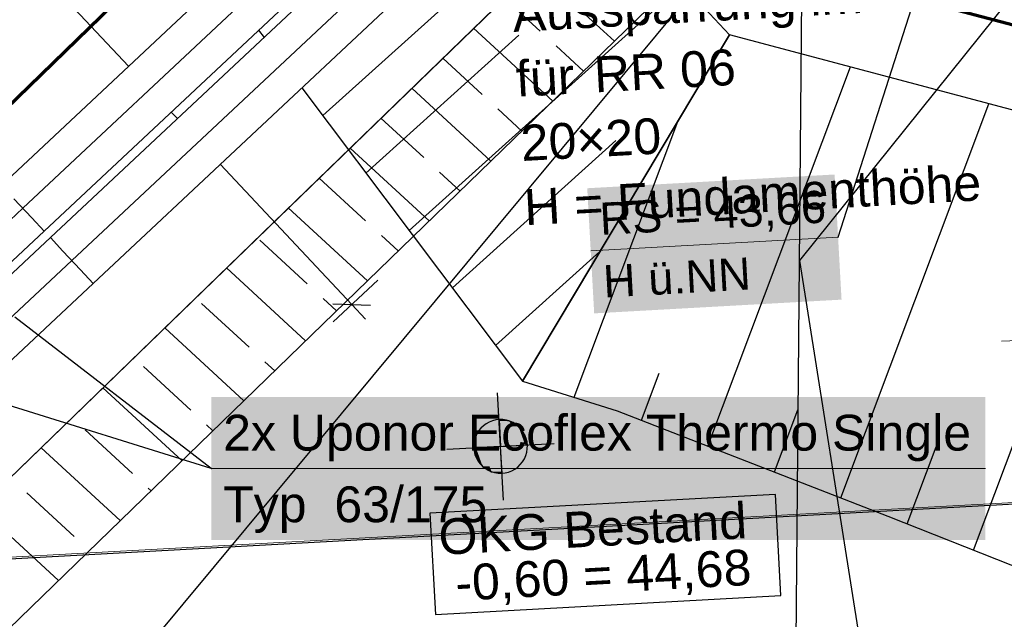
# Model space of a CAD drawing. Extents: x -779 to 790, y -208 to 633.
# Tile 37 of 232: x -199 to -144, y -85 to -51. Entities that reach past the tile are written whole.
import ezdxf
from ezdxf.lldxf.tags import DXFTag

# ---------------------------------------------------------------- set-up
doc = ezdxf.new("R2010")
doc.units = 0
doc.layers.get('0').update_dxf_attribs({"lineweight": 25})
for name, color, linetype, lineweight, true_color in [('01 Allgemein Bemaßung', 7, 'Continuous', 25, 0x848484), ('01AFU Allgemein Bemaßung-A07F5V4RWF', 7, 'Continuous', 25, 0x848484), ('02 Raster Gebäude-A07F5V4QWF', 7, 'Continuous', 25, 0x848484), ('30 Baugrubenplanung', 7, 'Continuous', 25, 0x848484), ('30 Baugrubenplanung - Bemaßung', 7, 'Continuous', 25, 0x848484), ('30 Baugrubenplanung - Bemaßung-gefuellt', 7, 'Continuous', 35, 0xfefefe), ('60 Höhen Außen (Bestand - bleibt)', 9, 'Continuous', 18, 0x808080), ('60 Stützwände', 9, 'Continuous', 25, 0x808080), ('H_Vorlauf', 1, 'Continuous', 35, 0xff0000), ('S_Mass', 150, 'Continuous', 25, 0x007fff), ('S_Regenwasser_Grundleitung', 7, 'Continuous', 70, 0x0080ff), ('S_Schmutzwasser_Grundleitung', 7, 'Continuous', 70, 0x7f5f00), ('X_Mass', 150, 'Continuous', 25, 0x007fff)]:
    doc.layers.add(name, color=color, linetype=linetype, lineweight=lineweight, true_color=true_color)
doc.layers.add('02 Raster Gebäude-A07F5V53WF', color=7, linetype='Continuous', lineweight=13)
doc.styles.get("Standard").update_dxf_attribs({"font": 'arial.ttf'})
tags = doc.linetypes.add('Raster-A07F5V4TWF', pattern=[0.2, 0.1, -0.05, 0, -0.05]).pattern_tags.tags
tags[10:11] = [DXFTag(74, 4), DXFTag(75, 0), DXFTag(340, '0'), DXFTag(46, 1.0), DXFTag(50, 0.0), DXFTag(44, 0.0), DXFTag(45, 0.0)]
tags[8:9] = [DXFTag(74, 4), DXFTag(75, 0), DXFTag(340, '0'), DXFTag(46, 1.0), DXFTag(50, 0.0), DXFTag(44, 0.0), DXFTag(45, 0.0)]
tags[6:7] = [DXFTag(74, 4), DXFTag(75, 0), DXFTag(340, '0'), DXFTag(46, 1.0), DXFTag(50, 0.0), DXFTag(44, 0.0), DXFTag(45, 0.0)]
tags[4:5] = [DXFTag(74, 4), DXFTag(75, 0), DXFTag(340, '0'), DXFTag(46, 1.0), DXFTag(50, 0.0), DXFTag(44, 0.0), DXFTag(45, 0.0)]
tags = doc.linetypes.add('Raster-A07F5V57WF', pattern=[0.2, 0.1, -0.05, 0, -0.05]).pattern_tags.tags
tags[10:11] = [DXFTag(74, 4), DXFTag(75, 0), DXFTag(340, '0'), DXFTag(46, 1.0), DXFTag(50, 0.0), DXFTag(44, 0.0), DXFTag(45, 0.0)]
tags[8:9] = [DXFTag(74, 4), DXFTag(75, 0), DXFTag(340, '0'), DXFTag(46, 1.0), DXFTag(50, 0.0), DXFTag(44, 0.0), DXFTag(45, 0.0)]
tags[6:7] = [DXFTag(74, 4), DXFTag(75, 0), DXFTag(340, '0'), DXFTag(46, 1.0), DXFTag(50, 0.0), DXFTag(44, 0.0), DXFTag(45, 0.0)]
tags[4:5] = [DXFTag(74, 4), DXFTag(75, 0), DXFTag(340, '0'), DXFTag(46, 1.0), DXFTag(50, 0.0), DXFTag(44, 0.0), DXFTag(45, 0.0)]
tags = doc.linetypes.add('STRICHPUNKT2', pattern=[12.7, 6.35, -3.175, 0, -3.175]).pattern_tags.tags
tags[10:11] = [DXFTag(74, 4), DXFTag(75, 0), DXFTag(340, '0'), DXFTag(46, 0.0), DXFTag(50, 0.0), DXFTag(44, 0.0), DXFTag(45, 0.0)]
tags[8:9] = [DXFTag(74, 4), DXFTag(75, 0), DXFTag(340, '0'), DXFTag(46, 0.0), DXFTag(50, 0.0), DXFTag(44, 0.0), DXFTag(45, 0.0)]
tags[6:7] = [DXFTag(74, 4), DXFTag(75, 0), DXFTag(340, '0'), DXFTag(46, 0.0), DXFTag(50, 0.0), DXFTag(44, 0.0), DXFTag(45, 0.0)]
tags[4:5] = [DXFTag(74, 4), DXFTag(75, 0), DXFTag(340, '0'), DXFTag(46, 0.0), DXFTag(50, 0.0), DXFTag(44, 0.0), DXFTag(45, 0.0)]
tags = doc.linetypes.add('Wipeout_Contour-A07F5V4SWF', pattern=[1, 0, -1]).pattern_tags.tags
tags[6:7] = [DXFTag(74, 4), DXFTag(75, 0), DXFTag(340, '0'), DXFTag(46, 1.0), DXFTag(50, 0.0), DXFTag(44, 0.0), DXFTag(45, 0.0)]
tags[4:5] = [DXFTag(74, 4), DXFTag(75, 0), DXFTag(340, '0'), DXFTag(46, 1.0), DXFTag(50, 0.0), DXFTag(44, 0.0), DXFTag(45, 0.0)]

# ---------------------------------------------------------------- blocks, each defined once
blk = doc.blocks.new('Referenz-A07F5V4VWF', base_point=(-401.415, -176.34))
at = {"color": 0, "linetype": 'ByBlock', "lineweight": -2, "ltscale": 12.5}
for p, q in [((-185.806, -51.791), (-185.504, -52.193)), ((-183.388, -55.007), (-171.077, -71.382)), ((-171.077, -71.382), (-165.782, -73.041)), ((-165.782, -73.041), (-150.658, -78.925)), ((-171.796, -73.615), (-172.376, -73.532)), ((-172.376, -73.532), (-172.294, -75.03)), ((-171.293, -73.913), (-171.796, -73.615)), ((-170.941, -74.381), (-171.293, -73.913)), ((-170.796, -74.948), (-170.941, -74.381)), ((-172.294, -75.03), (-173.792, -75.112)), ((-173.792, -75.112), (-173.646, -75.679)), ((-172.294, -75.03), (-170.796, -74.948)), ((-172.212, -76.528), (-172.294, -75.03)), ((-173.646, -75.679), (-173.295, -76.147)), ((-173.295, -76.147), (-172.791, -76.445)), ((-172.791, -76.445), (-172.212, -76.528)), ((-150.658, -78.925), (-22.906, -129.666))]:
    blk.add_line(p, q, dxfattribs=at)
at = {"layer": '01AFU Allgemein Bemaßung-A07F5V4RWF', "color": 0, "lineweight": -2}
for p, q in [((-193.072, -53.802), (-229.546, -14.863)), ((-190.338, -56.721), (-190.68, -56.356)), ((-180.608, -67.109), (-187.945, -59.276)), ((-179.148, -65.741), (-181.635, -68.07)), ((-181.668, -67.074), (-179.548, -67.143)), ((-179.839, -67.93), (-180.608, -67.109))]:
    blk.add_line(p, q, dxfattribs=at)
at = {"layer": '02 Raster Gebäude-A07F5V4QWF', "color": 0, "linetype": 'Raster-A07F5V4TWF', "lineweight": -2, "ltscale": 187.5}
blk.add_line((3.333, -70.211), (-212.21, -82.005), dxfattribs=at)
at = {"layer": '30 Baugrubenplanung', "color": 0, "lineweight": -2}
for p, q in [((-159.501, -52.04), (-169.185, -41.702)), ((-159.501, -52.04), (-169.185, -41.702)), ((-182.225, -56.554), (-167.606, -43.388)), ((-177.399, -62.974), (-162.135, -49.228)), ((-185.806, -51.791), (-185.504, -52.193)), ((-185.806, -51.791), (-185.504, -52.193)), ((-179.812, -59.764), (-171.265, -52.067)), ((-171.077, -71.382), (-159.501, -52.04)), ((-159.501, -52.04), (-171.077, -71.382)), ((-159.501, -52.04), (-171.077, -71.382)), ((-18.786, -89.553), (-159.501, -52.04)), ((-44.204, -82.777), (-159.501, -52.04)), ((-160.709, -75.015), (-152.751, -53.84)), ((-183.388, -55.007), (-171.077, -71.382)), ((-183.388, -55.007), (-171.077, -71.382)), ((-153.288, -77.902), (-145.02, -55.901)), ((-168.189, -72.287), (-162.4, -56.884)), ((-174.986, -66.184), (-165.847, -57.954)), ((-145.881, -80.823), (-137.288, -57.962)), ((-172.572, -69.394), (-166.748, -64.149)), ((-164.419, -73.571), (-163.429, -70.935)), ((-171.077, -71.382), (-165.782, -73.041)), ((-171.077, -71.382), (-165.782, -73.041)), ((-165.782, -73.041), (-150.658, -78.925)), ((-165.782, -73.041), (-150.658, -78.925)), ((-156.999, -76.459), (-155.698, -72.996)), ((-149.581, -79.353), (-147.967, -75.057)), ((-150.658, -78.925), (-22.906, -129.666)), ((-150.658, -78.925), (-54.604, -117.076))]:
    blk.add_line(p, q, dxfattribs=at)
at = {"layer": '30 Baugrubenplanung - Bemaßung', "color": 0, "lineweight": -2}
for p, q in [((-172.13, -78.026), (-172.458, -72.034)), ((-172.924, -73.669), (-173.096, -73.762)), ((-172.74, -73.598), (-172.924, -73.669)), ((-172.55, -73.552), (-172.74, -73.598)), ((-172.355, -73.531), (-172.55, -73.552)), ((-172.158, -73.536), (-172.355, -73.531)), ((-171.965, -73.567), (-172.158, -73.536)), ((-171.776, -73.622), (-171.965, -73.567)), ((-171.597, -73.702), (-171.776, -73.622)), ((-173.52, -74.166), (-173.622, -74.333)), ((-173.397, -74.013), (-173.52, -74.166)), ((-173.254, -73.878), (-173.397, -74.013)), ((-173.096, -73.762), (-173.254, -73.878)), ((-171.429, -73.804), (-171.597, -73.702)), ((-171.277, -73.927), (-171.429, -73.804)), ((-171.142, -74.069), (-171.277, -73.927)), ((-171.026, -74.228), (-171.142, -74.069)), ((-170.932, -74.4), (-171.026, -74.228)), ((-173.757, -74.701), (-173.788, -74.895)), ((-173.702, -74.513), (-173.757, -74.701)), ((-173.622, -74.333), (-173.702, -74.513)), ((-170.862, -74.584), (-170.932, -74.4)), ((-170.816, -74.774), (-170.862, -74.584)), ((-170.795, -74.969), (-170.816, -74.774)), ((-175.29, -75.194), (-169.298, -74.866)), ((-173.788, -74.895), (-173.793, -75.091)), ((-173.793, -75.091), (-173.772, -75.286)), ((-173.772, -75.286), (-173.726, -75.477)), ((-170.83, -75.359), (-170.8, -75.166)), ((-170.8, -75.166), (-170.795, -74.969)), ((-173.726, -75.477), (-173.655, -75.66)), ((-173.655, -75.66), (-173.562, -75.832)), ((-173.562, -75.832), (-173.446, -75.991)), ((-171.068, -75.895), (-170.965, -75.727)), ((-170.965, -75.727), (-170.886, -75.548)), ((-170.886, -75.548), (-170.83, -75.359)), ((-173.446, -75.991), (-173.311, -76.133)), ((-173.311, -76.133), (-173.158, -76.256)), ((-173.158, -76.256), (-172.991, -76.359)), ((-172.991, -76.359), (-172.811, -76.438)), ((-171.847, -76.462), (-171.664, -76.392)), ((-171.664, -76.392), (-171.492, -76.298)), ((-171.492, -76.298), (-171.333, -76.182)), ((-171.333, -76.182), (-171.191, -76.047)), ((-171.191, -76.047), (-171.068, -75.895)), ((-172.811, -76.438), (-172.623, -76.494)), ((-172.623, -76.494), (-172.429, -76.524)), ((-172.429, -76.524), (-172.233, -76.529)), ((-172.233, -76.529), (-172.038, -76.508)), ((-172.038, -76.508), (-171.847, -76.462))]:
    blk.add_line(p, q, dxfattribs=at)
at = {"layer": '30 Baugrubenplanung - Bemaßung', "color": 0, "linetype": 'Wipeout_Contour-A07F5V4SWF', "lineweight": -2, "ltscale": 1.625}
for p, q in [((-156.947, -77.71), (-176.238, -78.766)), ((-156.638, -83.36), (-156.947, -77.71)), ((-176.238, -78.766), (-175.929, -84.415)), ((-175.929, -84.415), (-156.638, -83.36))]:
    blk.add_line(p, q, dxfattribs=at)
at = {"layer": '30 Baugrubenplanung - Bemaßung-gefuellt', "color": 0}
for points in [[(-172.354, -73.535), (-172.376, -73.535), (-172.376, -73.532)], [(-172.294, -75.03), (-172.354, -73.535), (-172.376, -73.535)], [(-171.74, -75), (-172.295, -75), (-172.354, -73.535)], [(-171.796, -73.615), (-172.321, -73.615), (-172.354, -73.535)], [(-171.74, -75), (-171.796, -73.615), (-172.321, -73.615)], [(-171.25, -74.973), (-171.741, -74.973), (-171.796, -73.615)], [(-171.293, -73.913), (-171.676, -73.913), (-171.796, -73.615)], [(-171.25, -74.973), (-171.293, -73.913), (-171.676, -73.913)], [(-170.918, -74.955), (-171.25, -74.955), (-171.293, -73.913)], [(-170.941, -74.381), (-171.124, -74.381), (-171.293, -73.913)], [(-170.918, -74.955), (-170.941, -74.381), (-171.124, -74.381)], [(-170.796, -74.948), (-170.918, -74.948), (-170.941, -74.381)], [(-173.669, -75.112), (-173.792, -75.112), (-173.67, -75.105)], [(-173.646, -75.679), (-173.669, -75.112), (-173.792, -75.112)], [(-173.337, -75.105), (-173.67, -75.105), (-173.338, -75.087)], [(-173.463, -75.679), (-173.646, -75.679), (-173.67, -75.105)], [(-173.295, -76.147), (-173.337, -75.105), (-173.67, -75.105)], [(-172.846, -75.087), (-173.338, -75.087), (-172.847, -75.06)], [(-172.911, -76.147), (-173.295, -76.147), (-173.338, -75.087)], [(-172.791, -76.445), (-172.846, -75.087), (-173.338, -75.087)], [(-172.293, -75.06), (-172.847, -75.06), (-172.294, -75.03)], [(-172.267, -76.445), (-172.791, -76.445), (-172.847, -75.06)], [(-172.233, -76.525), (-172.293, -75.06), (-172.847, -75.06)], [(-172.294, -75.03), (-171.74, -75), (-172.295, -75)], [(-172.212, -76.525), (-172.233, -76.525), (-172.294, -75.03)], [(-171.74, -75), (-171.25, -74.973), (-171.741, -74.973)], [(-171.25, -74.973), (-170.918, -74.955), (-171.25, -74.955)], [(-170.918, -74.955), (-170.796, -74.948), (-170.918, -74.948)], [(-173.295, -76.147), (-173.463, -75.679), (-173.646, -75.679)], [(-172.791, -76.445), (-172.911, -76.147), (-173.295, -76.147)], [(-172.233, -76.525), (-172.267, -76.445), (-172.791, -76.445)], [(-172.212, -76.528), (-172.212, -76.525), (-172.233, -76.525)]]:
    blk.add_solid(points, dxfattribs=at)
at = {"layer": '01 Allgemein Bemaßung', "color": 0, "linetype": 'ByBlock', "lineweight": -2, "ltscale": 0.21125, "char_height": 2.00026, "attachment_point": 1, "rotation": 3.132}
for s, insert in [('{\\fArial;Aussparrung im Fundament}', (-171.677, -49.888)), ('{\\fArial;für}', (-171.49, -53.505)), ('{\\fArial;RR 06}', (-167.129, -53.266)), ('{\\fArial;20×20}', (-171.219, -57.097)), ('{\\fArial;H = Fundamenthöhe}', (-171.031, -60.681))]:
    blk.add_mtext(s, dxfattribs=dict(at, insert=insert))
at = {"layer": '30 Baugrubenplanung - Bemaßung', "color": 0, "linetype": 'ByBlock', "lineweight": -2, "ltscale": 0.405, "char_height": 2.00026, "attachment_point": 1, "rotation": 3.132}
for s, insert in [('{\\fArial;OKG Bestand}', (-175.811, -79.097)), ('{\\fArial; -0,60 = 44,68}', (-175.648, -81.71))]:
    blk.add_mtext(s, dxfattribs=dict(at, insert=insert))
blk = doc.blocks.new('Referenz-A07F5V59WF', base_point=(-759.499, -206.186))
at = {"layer": '02 Raster Gebäude-A07F5V53WF', "color": 0, "linetype": 'Raster-A07F5V57WF', "ltscale": 117.000008}
blk.add_line((435.098, -46.482), (-278.836, -85.556), dxfattribs=at)
at = {"layer": '60 Höhen Außen (Bestand - bleibt)', "color": 0, "linetype": 'Continuous', "ltscale": 162.000017}
blk.add_line((-138.324, -68.915), (-144.319, -69.158), dxfattribs=at)
at = {"layer": '60 Stützwände', "color": 0, "linetype": 'Continuous', "lineweight": -2, "ltscale": 225.000015}
for p, q in [((-274.043, -148.945), (-160.303, -38.576)), ((-155.391, -42.17), (-251.529, -157.752)), ((-155.788, -87.142), (-155.391, -42.17)), ((-165.154, -43.284), (-274.043, -148.945)), ((-140.691, -46.083), (-155.59, -64.656)), ((-267.903, -151.347), (-160.976, -47.589)), ((-165.932, -52.398), (-170.349, -48.325)), ((-170.072, -51.844), (-172.074, -49.999)), ((-169.382, -55.746), (-173.799, -51.672)), ((-167.657, -54.072), (-169.19, -52.658)), ((-173.326, -55.373), (-175.524, -53.346)), ((-172.831, -59.093), (-177.249, -55.02)), ((-171.106, -57.42), (-172.444, -56.186)), ((-176.58, -58.902), (-178.974, -56.694)), ((-176.281, -62.441), (-180.699, -58.368)), ((-174.556, -60.767), (-175.698, -59.715)), ((-179.833, -62.43), (-182.424, -60.041)), ((-179.731, -65.789), (-184.149, -61.715)), ((-183.087, -65.959), (-185.734, -63.518)), ((-178.006, -64.115), (-178.951, -63.244)), ((-155.59, -64.656), (-151.868, -88.182)), ((-183.181, -69.136), (-187.599, -65.063)), ((-186.341, -69.487), (-188.987, -67.047)), ((-181.456, -67.463), (-182.205, -66.772)), ((-186.631, -72.484), (-191.049, -68.411)), ((-184.906, -70.81), (-185.459, -70.301)), ((-189.594, -73.016), (-192.241, -70.576)), ((-190.081, -75.832), (-194.498, -71.758)), ((-192.848, -76.544), (-195.495, -74.104)), ((-188.356, -74.158), (-188.712, -73.829)), ((-193.531, -79.179), (-197.948, -75.106)), ((-191.806, -77.505), (-191.966, -77.358)), ((-196.102, -80.073), (-198.748, -77.633)), ((-196.981, -82.527), (-201.398, -78.453))]:
    blk.add_line(p, q, dxfattribs=at)
blk = doc.blocks.new('Polygon-A07F5V5LWF', base_point=(-285.196, -130.692))
at = {"color": 0, "linetype": 'ByBlock', "lineweight": -2, "ltscale": 0.7}
blk.add_line((-190.626, -47.161), (-276.71, -130.692), dxfattribs=at)

msp = doc.modelspace()

# ---------------------------------------------------------------- linework, layer by layer
at = {"layer": 'H_Vorlauf'}
for p, q in [((-156.381, -19.432), (-200.17, -60.451)), ((-197.777, -63.005), (-153.988, -21.986)), ((-153.647, -22.351), (-197.436, -63.37)), ((-195.043, -65.924), (-151.254, -24.906)), ((-198.478, -62.257), (-199.469, -61.199)), ((-198.478, -62.257), (-199.469, -61.199)), ((-197.777, -63.005), (-198.478, -62.257)), ((-197.777, -63.005), (-198.478, -62.257)), ((-279.056, -139.142), (-197.777, -63.005)), ((-197.436, -63.37), (-273.473, -134.597)), ((-196.735, -64.118), (-197.436, -63.37)), ((-196.735, -64.118), (-197.436, -63.37)), ((-195.744, -65.176), (-196.735, -64.118)), ((-195.744, -65.176), (-196.735, -64.118)), ((-195.043, -65.924), (-195.744, -65.176)), ((-195.043, -65.924), (-195.744, -65.176)), ((-271.08, -137.151), (-195.043, -65.924))]:
    msp.add_line(p, q, dxfattribs=at)
at = {"layer": 'H_Vorlauf', "linetype": 'STRICHPUNKT2', "lineweight": 25, "ltscale": 0.25}
for p, q in [((-198.974, -61.728), (-155.185, -20.709)), ((-196.239, -64.647), (-152.45, -23.628)), ((-280.253, -137.865), (-198.974, -61.728)), ((-272.277, -135.874), (-196.239, -64.647))]:
    msp.add_line(p, q, dxfattribs=at)
at = {"layer": 'S_Mass'}
for p, q in [((-153.443, -63.34), (-149.181, -50.036)), ((-153.452, -63.335), (-153.453, -63.337)), ((-153.453, -63.337), (-153.453, -63.338)), ((-153.453, -63.338), (-153.453, -63.339)), ((-153.453, -63.339), (-153.453, -63.34)), ((-153.453, -63.34), (-153.453, -63.342)), ((-153.453, -63.342), (-153.453, -63.343)), ((-153.453, -63.343), (-153.452, -63.344)), ((-153.451, -63.334), (-153.452, -63.335)), ((-153.452, -63.344), (-153.451, -63.345)), ((-153.45, -63.332), (-153.451, -63.333)), ((-153.451, -63.333), (-153.451, -63.334)), ((-153.451, -63.345), (-153.451, -63.346)), ((-153.451, -63.346), (-153.45, -63.347)), ((-153.449, -63.332), (-153.45, -63.332)), ((-153.45, -63.347), (-153.449, -63.348)), ((-153.447, -63.331), (-153.449, -63.332)), ((-153.449, -63.348), (-153.448, -63.349)), ((-153.448, -63.349), (-153.446, -63.349)), ((-153.446, -63.33), (-153.447, -63.331)), ((-153.445, -63.33), (-153.446, -63.33)), ((-153.446, -63.349), (-153.445, -63.35)), ((-153.444, -63.33), (-153.445, -63.33)), ((-153.445, -63.35), (-153.444, -63.35)), ((-153.442, -63.33), (-153.444, -63.33)), ((-153.444, -63.35), (-153.443, -63.35)), ((-153.443, -63.35), (-153.441, -63.35)), ((-153.441, -63.33), (-153.442, -63.33)), ((-153.44, -63.33), (-153.441, -63.33)), ((-153.441, -63.35), (-153.44, -63.349)), ((-153.439, -63.331), (-153.44, -63.33)), ((-153.44, -63.349), (-153.439, -63.349)), ((-153.437, -63.332), (-153.439, -63.331)), ((-153.439, -63.349), (-153.438, -63.348)), ((-153.438, -63.348), (-153.437, -63.347)), ((-153.436, -63.332), (-153.437, -63.332)), ((-153.437, -63.347), (-153.436, -63.347)), ((-153.435, -63.333), (-153.436, -63.332)), ((-153.436, -63.347), (-153.435, -63.346)), ((-153.435, -63.334), (-153.435, -63.333)), ((-153.434, -63.336), (-153.435, -63.334)), ((-153.435, -63.346), (-153.434, -63.344)), ((-153.434, -63.337), (-153.434, -63.336)), ((-153.433, -63.338), (-153.434, -63.337)), ((-153.434, -63.343), (-153.433, -63.342)), ((-153.434, -63.344), (-153.434, -63.343)), ((-153.433, -63.339), (-153.433, -63.338)), ((-153.433, -63.341), (-153.433, -63.339)), ((-153.433, -63.342), (-153.433, -63.341))]:
    msp.add_line(p, q, dxfattribs=at)
at = {"layer": 'S_Mass', "lineweight": 18}
msp.add_line((-167.259, -64.107), (-153.443, -63.34), dxfattribs=at)
at = {"layer": 'S_Mass', "color": 7, "true_color": 0xffffff}
for points in [[(-153.595, -60.613), (-167.453, -60.613), (-153.637, -59.845)], [(-167.107, -66.834), (-153.595, -60.613), (-167.453, -60.613)], [(-153.249, -66.834), (-167.107, -66.834), (-153.595, -60.613)], [(-167.065, -67.602), (-153.249, -66.834), (-167.107, -66.834)]]:
    msp.add_solid(points, dxfattribs=at)
at = {"layer": 'S_Schmutzwasser_Grundleitung'}
msp.add_line((-103.234, -62.235), (-149.181, -50.036), dxfattribs=at)
at = {"layer": 'X_Mass'}
for p, q in [((-188.452, -76.275), (-199.422, -67.822)), ((-188.452, -76.265), (-207.928, -70.204)), ((-188.461, -76.261), (-188.462, -76.262)), ((-188.462, -76.262), (-188.462, -76.263)), ((-188.462, -76.263), (-188.462, -76.265)), ((-188.462, -76.265), (-188.462, -76.266)), ((-188.462, -76.266), (-188.462, -76.267)), ((-188.462, -76.267), (-188.461, -76.268)), ((-188.46, -76.259), (-188.461, -76.26)), ((-188.461, -76.26), (-188.461, -76.261)), ((-188.461, -76.268), (-188.461, -76.27)), ((-188.461, -76.27), (-188.46, -76.271)), ((-188.459, -76.258), (-188.46, -76.259)), ((-188.46, -76.271), (-188.459, -76.272)), ((-188.458, -76.257), (-188.459, -76.258)), ((-188.459, -76.272), (-188.458, -76.273)), ((-188.457, -76.256), (-188.458, -76.257)), ((-188.458, -76.273), (-188.457, -76.273)), ((-188.456, -76.255), (-188.457, -76.256)), ((-188.457, -76.273), (-188.456, -76.274)), ((-188.455, -76.255), (-188.456, -76.255)), ((-188.456, -76.274), (-188.455, -76.274)), ((-188.453, -76.255), (-188.455, -76.255)), ((-188.455, -76.274), (-188.453, -76.275)), ((-188.452, -76.255), (-188.453, -76.255)), ((-188.453, -76.275), (-188.452, -76.275)), ((-188.451, -76.255), (-188.452, -76.255)), ((-188.452, -76.275), (-188.451, -76.275)), ((-188.449, -76.255), (-188.451, -76.255)), ((-188.451, -76.275), (-188.449, -76.274)), ((-188.448, -76.255), (-188.449, -76.255)), ((-188.449, -76.274), (-188.448, -76.274)), ((-188.447, -76.256), (-188.448, -76.255)), ((-188.448, -76.274), (-188.447, -76.273)), ((-188.446, -76.257), (-188.447, -76.256)), ((-188.447, -76.273), (-188.446, -76.273)), ((-188.445, -76.258), (-188.446, -76.257)), ((-188.446, -76.273), (-188.445, -76.272)), ((-188.444, -76.259), (-188.445, -76.258)), ((-188.445, -76.272), (-188.444, -76.271)), ((-188.443, -76.26), (-188.444, -76.259)), ((-188.444, -76.271), (-188.443, -76.27)), ((-188.443, -76.261), (-188.443, -76.26)), ((-188.442, -76.262), (-188.443, -76.261)), ((-188.443, -76.268), (-188.442, -76.267)), ((-188.443, -76.27), (-188.443, -76.268)), ((-188.442, -76.263), (-188.442, -76.262)), ((-188.442, -76.265), (-188.442, -76.263)), ((-188.442, -76.266), (-188.442, -76.265)), ((-188.442, -76.267), (-188.442, -76.266))]:
    msp.add_line(p, q, dxfattribs=at)
at = {"layer": 'X_Mass', "lineweight": 18}
msp.add_line((-188.452, -76.265), (-145.211, -76.265), dxfattribs=at)
at = {"layer": 'X_Mass', "color": 7, "true_color": 0xffffff}
for points in [[(-188.452, -80.265), (-145.211, -80.265), (-188.452, -72.265)], [(-145.211, -80.265), (-188.452, -72.265), (-145.211, -72.265)]]:
    msp.add_solid(points, dxfattribs=at)

# ---------------------------------------------------------------- block references
at = {"color": 8, "lineweight": 25, "ltscale": 1250, "true_color": 0x808080}
msp.add_blockref('Referenz-A07F5V59WF', (-759.499, -206.186), dxfattribs=at)
at = {"color": 8, "lineweight": 25, "ltscale": 12.5, "true_color": 0x808080}
msp.add_blockref('Referenz-A07F5V4VWF', (-401.415, -176.34), dxfattribs=at)
at = {"layer": 'S_Regenwasser_Grundleitung', "ltscale": 0.7}
msp.add_blockref('Polygon-A07F5V5LWF', (-285.196, -130.692), dxfattribs=at)

# ---------------------------------------------------------------- texts
at = {"layer": 'S_Mass', "char_height": 1.8, "attachment_point": 1, "rotation": 3.18}
for s, insert in [('{\\fArial;RS = 43,66}', (-166.807, -61.428)), ('{\\fArial;H ü.NN}', (-166.613, -64.923))]:
    msp.add_mtext(s, dxfattribs=dict(at, insert=insert))
at = {"layer": 'X_Mass', "char_height": 2, "attachment_point": 1}
for s, insert in [('{\\fArial;2x Uponor Ecoflex Thermo Single}', (-187.785, -73.265)), ('{\\fArial;Typ  63/175}', (-187.785, -77.265))]:
    msp.add_mtext(s, dxfattribs=dict(at, insert=insert))

doc.saveas('drawing.dxf')
